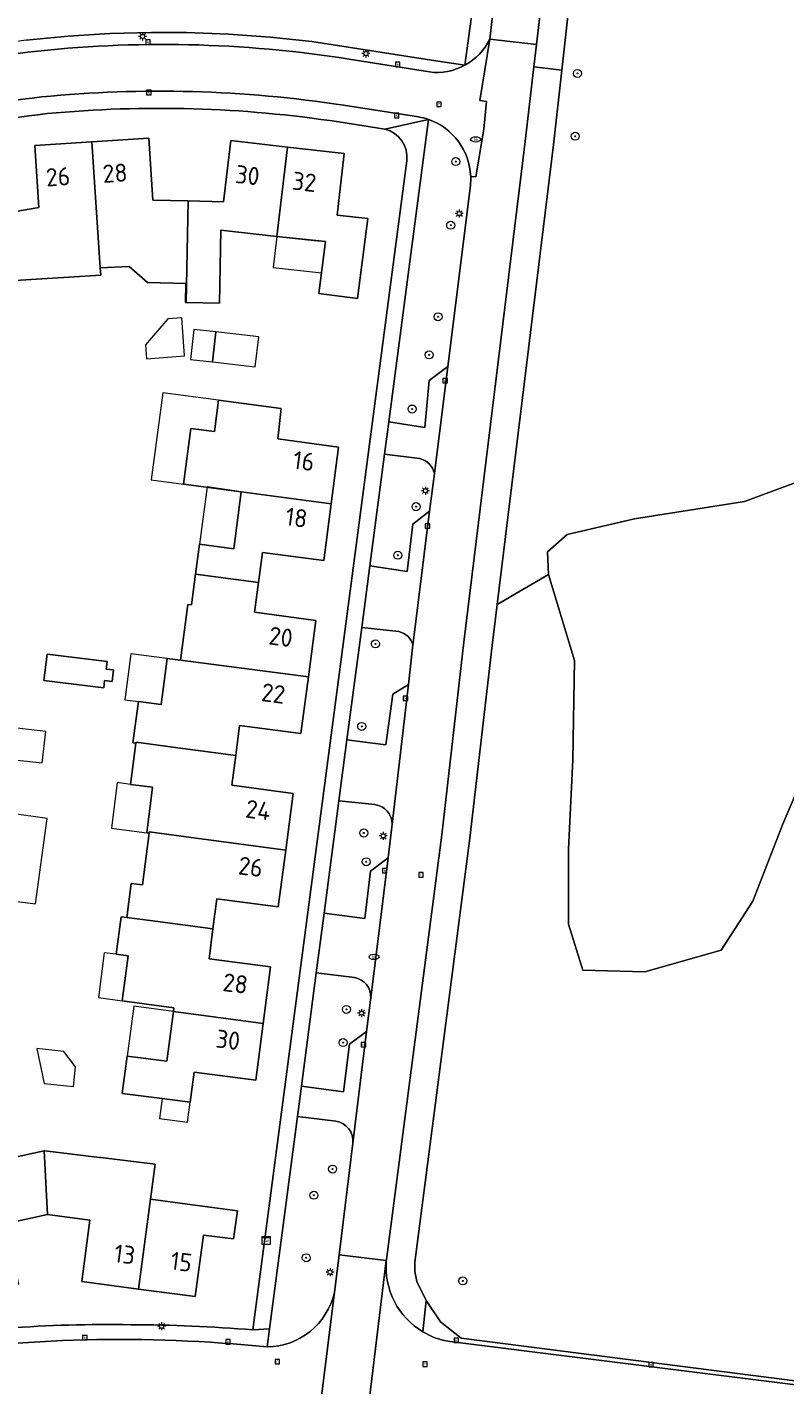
# Model space of a CAD drawing. Header units: metres. Extents: x 168032 to 180145, y 382923 to 399665.
# Tile 104 of 256: x 177606 to 177681, y 387676 to 387811. Entities that reach past the tile are written whole.
import ezdxf
from ezdxf.enums import TextEntityAlignment as Align

# ---------------------------------------------------------------- set-up
doc = ezdxf.new("R2010")
doc.units = ezdxf.units.M
doc.layers.get('0').update_dxf_attribs({"color": 8, "lineweight": 18})
for name, color, linetype, lineweight in [('B-WE-GR-BEPLANTING_CULTUUR_BOSPLANTSOEN-GV', 8, 'Continuous', 18), ('B-WE-GR-BOOM-S', 8, 'Continuous', 18), ('B-WE-GR-BOS_GEMENGD-GV', 8, 'Continuous', 18), ('B-WE-KL-DATA-S', 8, 'Continuous', 18), ('B-WE-KL-ET_LS_OV_LICHTMAST-S', 8, 'Continuous', 18), ('B-WE-KL-WATER-S', 8, 'Continuous', 18), ('B-WE-OG-BEBOUWING-GV', 8, 'Continuous', 18), ('B-WE-OG-BEBOUWING-T18', 8, 'Continuous', 18), ('B-WE-OG-BEBOUWING_BASSIN-GV', 8, 'Continuous', 18), ('B-WE-OG-BEBOUWING_LUIFEL-GV', 8, 'Continuous', 18), ('B-WE-OG-BEBOUWING_SCHUUR-GV', 8, 'Continuous', 18), ('B-WE-OG-TERREIN_CULTUURSCHEIDING-GV', 8, 'Continuous', 18), ('B-WE-OG-TERREIN_ERF-GV', 8, 'Continuous', 18), ('B-WE-RI-GWA_KOLK-S', 8, 'Continuous', 18), ('B-WE-RI-GWA_RIOOLPUT-S', 8, 'Continuous', 18), ('B-WE-VH-VERHARDING_ASFALT-GV', 8, 'Continuous', 18), ('B-WE-VH-VERHARDING_BETONSTRAATSTEEN-GV', 8, 'Continuous', 18), ('B-WE-VH-VERHARDING_TEGEL-GV', 8, 'Continuous', 18)]:
    doc.layers.add(name, color=color, linetype=linetype, lineweight=lineweight)
doc.styles.add('NLCS-ISO', font='NLCS-ISO.ttf')
doc.styles.add('NLCS-ISO-M200-T18', font='NLCS-ISO.ttf', dxfattribs={"height": 0.36})

# ---------------------------------------------------------------- blocks, each defined once
blk = doc.blocks.new('SKL-DATA_SIGNAAL_CAIKAST-SO')
at = {"color": 0, "linetype": 'ByBlock', "lineweight": 18}
for points in [[(-2, 2), (2, 2), (2, 1.68), (-2, 1.68)], [(-2, 1.52), (2, 1.52), (2, -2), (-2, -2)]]:
    blk.add_lwpolyline(points, close=True, dxfattribs=at)
at = {"color": 0, "linetype": 'ByBlock', "lineweight": 18, "style": 'NLCS-ISO'}
blk.add_text('cai', height=1.5, dxfattribs=at).set_placement((0, 0), align=Align.MIDDLE_CENTER)
blk = doc.blocks.new('SKL-ET_OV_LICHTMAST-SO')
at = {"color": 0, "linetype": 'ByBlock', "lineweight": 18}
for points in [[(-1.25, 0), (-2, 0)], [(-1.41, 1.41), (-0.88, 0.88)], [(0, 2), (0, 1.25)], [(0.88, 0.88), (1.41, 1.41)], [(2, 0), (1.25, 0)], [(-1.41, -1.41), (-0.88, -0.88)], [(0, -1.25), (0, -2)], [(0.88, -0.88), (1.41, -1.41)]]:
    blk.add_lwpolyline(points, dxfattribs=at)
blk.add_circle((0, 0), 1, dxfattribs=at)
blk = doc.blocks.new('SRI-KOLK-SO')
at = {"color": 0, "linetype": 'ByBlock', "lineweight": 18}
blk.add_lwpolyline([(-1.125, -1.125), (1.125, -1.125), (1.125, 1.125), (-1.125, 1.125)], close=True, dxfattribs=at)
at = {"color": 0, "linetype": 'ByBlock', "lineweight": 18, "style": 'NLCS-ISO'}
blk.add_text('k', height=1.5, dxfattribs=at).set_placement((0, 0), align=Align.MIDDLE_CENTER)
blk = doc.blocks.new('SKL-WATER_BRANDKRAAN_BRANDPUT-SO')
at = {"color": 0, "linetype": 'ByBlock', "lineweight": 18}
blk.add_ellipse((0, 0), major_axis=(2.5, 0), ratio=0.54, dxfattribs=at)
at = {"color": 0, "linetype": 'ByBlock', "lineweight": 18, "style": 'NLCS-ISO'}
blk.add_text('bk', height=1.5, dxfattribs=at).set_placement((0.16, 0), align=Align.MIDDLE_CENTER)
blk = doc.blocks.new('SRI-PUT_INSPECTIEPUT_RIOOLPUT-SO')
at = {"color": 0, "linetype": 'ByBlock', "lineweight": 18}
blk.add_lwpolyline([(-1.12, -1.12), (1.12, -1.12), (1.12, 1.12), (-1.12, 1.12)], close=True, dxfattribs=at)
at = {"color": 0, "linetype": 'ByBlock', "lineweight": 18, "style": 'NLCS-ISO'}
blk.add_text('r', height=1.5, dxfattribs=at).set_placement((0, 0.28), align=Align.MIDDLE_CENTER)
blk = doc.blocks.new('SGR-BOOM_01-SO')
at = {"linetype": 'ByBlock', "lineweight": 18}
h = blk.add_hatch(color=0, dxfattribs=at)
h.dxf.hatch_style = 1
edge = h.paths.add_edge_path()
edge.add_arc((0, 0), 0.25, 0, 360)
at = {"color": 0, "linetype": 'ByBlock', "lineweight": 18}
for radius in [2, 0.25]:
    blk.add_circle((0, 0), radius, dxfattribs=at)

msp = doc.modelspace()

# ---------------------------------------------------------------- linework, layer by layer
at = {"layer": 'B-WE-GR-BEPLANTING_CULTUUR_BOSPLANTSOEN-GV', "flags": 128}
msp.add_lwpolyline([(177683.513, 387737.755), (177681.073, 387732.014), (177678.059, 387724.264), (177674.902, 387719.385), (177667.295, 387717.232), (177661.124, 387717.376), (177659.689, 387721.968), (177659.689, 387729.431), (177660.12, 387738.329), (177660.263, 387748.232), (177657.682, 387756.78), (177652.56, 387753.787), (177652.06, 387749.711), (177649.859, 387730.535), (177644.359, 387688.299), (177644.364, 387687.375), (177644.565, 387686.397), (177645.508, 387684.482), (177646.923, 387682.372), (177648.989, 387680.752), (177698.339, 387674.44)], dxfattribs=at)
at = {"layer": 'B-WE-GR-BOS_GEMENGD-GV', "flags": 128}
for points in [[(177668.459, 387891.644), (177659.024, 387807.029), (177658.18, 387799.565), (177652.56, 387753.787), (177657.682, 387756.78), (177657.585, 387759.045), (177659.556, 387760.78), (177666.263, 387762.347), (177677.207, 387764.046), (177684.744, 387766.842), (177690.139, 387770.001), (177696.353, 387775.515), (177697.53, 387778.466), (177697.328, 387784.135), (177698.107, 387793.325), (177701.717, 387808.478), (177701.38, 387812.172)], [(177605.661, 387810.001), (177609.817, 387810.403), (177613.98, 387810.66), (177618.148, 387810.772), (177621.628, 387810.754), (177625.794, 387810.598), (177629.953, 387810.298), (177634.1, 387809.854), (177646.036, 387808.013), (177649.352, 387807.509), (177652.527, 387830.838)]]:
    msp.add_lwpolyline(points, dxfattribs=at)
at = {"layer": 'B-WE-OG-BEBOUWING-GV', "flags": 128}
for points in [[(177612.197, 387799.872), (177606.512, 387799.503), (177606.916, 387793.346), (177603.442, 387792.757), (177604.458, 387786.553), (177604.542, 387786.06), (177613.085, 387786.584), (177613.036, 387787.317)], [(177621.799, 387793.988), (177618.282, 387794.084), (177617.883, 387800.241), (177612.197, 387799.872), (177613.036, 387787.317), (177615.906, 387787.447), (177617.735, 387785.86), (177621.559, 387785.772), (177621.531, 387783.89), (177621.581, 387783.889)], [(177631.681, 387799.362), (177626.03, 387800.019), (177625.317, 387793.891), (177621.799, 387793.988), (177621.581, 387783.889), (177624.893, 387783.806), (177625.036, 387791.075), (177630.612, 387790.463)], [(177639.672, 387792.251), (177636.622, 387792.581), (177637.332, 387798.704), (177631.681, 387799.362), (177630.612, 387790.463), (177634.351, 387790.052), (177635.464, 387789.936), (177634.804, 387784.768), (177638.653, 387784.276)], [(177636.775, 387769.48), (177630.705, 387770.304), (177631.048, 387773.322), (177624.813, 387774.136), (177624.4, 387771.017), (177622.06, 387771.325), (177621.317, 387765.803), (177627.073, 387765.014), (177636.041, 387763.835)], [(177636.041, 387763.835), (177627.073, 387765.014), (177626.336, 387759.357), (177622.921, 387759.802), (177622.534, 387756.83), (177628.797, 387756.01), (177629.189, 387758.986), (177635.307, 387758.19)], [(177628.797, 387756.01), (177622.534, 387756.83), (177622.134, 387753.76), (177621.738, 387753.812), (177621.02, 387748.262), (177624.854, 387747.746), (177633.771, 387746.586), (177634.521, 387752.223), (177628.405, 387753.034)], [(177633.771, 387746.586), (177624.854, 387747.746), (177621.02, 387748.262), (177619.683, 387748.435), (177619.089, 387743.851), (177616.823, 387744.145), (177616.29, 387740.027), (177616.584, 387739.989), (177616.598, 387740.093), (177620.259, 387739.599), (177626.525, 387738.78), (177626.905, 387741.763), (177633.021, 387740.949)], [(177626.525, 387738.78), (177620.259, 387739.599), (177616.598, 387740.093), (177616.584, 387739.989), (177616.053, 387735.894), (177618.248, 387735.61), (177617.66, 387731.067), (177617.898, 387731.036), (177617.913, 387731.148), (177622.58, 387730.527), (177631.514, 387729.34), (177632.26, 387734.985), (177626.144, 387735.796)], [(177631.514, 387729.34), (177622.58, 387730.527), (177617.913, 387731.148), (177617.898, 387731.036), (177617.229, 387725.873), (177616.116, 387726.017), (177615.679, 387722.639), (177618, 387722.336), (177624.261, 387721.509), (177624.651, 387724.504), (177630.768, 387723.696)], [(177624.261, 387721.509), (177618, 387722.336), (177615.679, 387722.639), (177615.104, 387722.713), (177614.619, 387718.968), (177615.81, 387718.814), (177615.214, 387714.336), (177620.371, 387713.648), (177620.322, 387713.276), (177629.254, 387712.078), (177629.989, 387717.714), (177623.871, 387718.514)], [(177629.254, 387712.078), (177620.322, 387713.276), (177619.67, 387708.319), (177615.704, 387708.84), (177615.214, 387705.114), (177619.182, 387704.608), (177621.986, 387704.23), (177622.392, 387707.239), (177628.518, 387706.441)], [(177607.762, 387693.052), (177607.445, 387699.385), (177596.933, 387697.101), (177597.628, 387693.734), (177597.394, 387693.682), (177599.322, 387684.885), (177604.878, 387686.107), (177603.556, 387692.134)], [(177618.023, 387694.577), (177618.484, 387698.064), (177613.07, 387698.723), (177612.964, 387698.734), (177607.504, 387699.397), (177607.445, 387699.385), (177607.762, 387693.052), (177612.006, 387692.494), (177611.2, 387686.376), (177616.84, 387685.634)], [(177621.733, 387694.097), (177618.023, 387694.577), (177616.84, 387685.634), (177622.483, 387684.891), (177623.306, 387691.009), (177626.302, 387690.621), (177626.686, 387693.415)]]:
    msp.add_lwpolyline(points, close=True, dxfattribs=at)
at = {"layer": 'B-WE-OG-BEBOUWING_BASSIN-GV', "flags": 128}
msp.add_lwpolyline([(177607.42, 387746.229), (177613.375, 387745.49), (177613.467, 387746.234), (177614.211, 387746.142), (177614.353, 387747.283), (177613.609, 387747.375), (177613.701, 387748.12), (177607.747, 387748.858)], close=True, dxfattribs=at)
at = {"layer": 'B-WE-OG-BEBOUWING_LUIFEL-GV', "flags": 128}
for points in [[(177635.464, 387789.936), (177630.612, 387790.463), (177630.259, 387787.354), (177635.067, 387786.826)], [(177621.148, 387782.352), (177619.752, 387782.248), (177617.538, 387779.675), (177617.642, 387778.279), (177621.431, 387778.563)], [(177628.817, 387780.463), (177624.545, 387780.949), (177624.206, 387777.968), (177628.479, 387777.483)], [(177622.06, 387771.325), (177624.4, 387771.017), (177624.813, 387774.136), (177619.261, 387774.871), (177618.117, 387766.227), (177621.317, 387765.803)], [(177627.073, 387765.014), (177623.664, 387765.505), (177622.921, 387759.802), (177626.336, 387759.357)], [(177616.823, 387744.145), (177619.089, 387743.851), (177619.683, 387748.435), (177616.068, 387748.903), (177615.474, 387744.32)], [(177603.604, 387741.611), (177603.258, 387738.476), (177607.249, 387738.02), (177607.608, 387741.169)], [(177617.66, 387731.067), (177618.248, 387735.61), (177616.053, 387735.894), (177614.724, 387736.066), (177614.135, 387731.526)], [(177604.204, 387732.975), (177603.636, 387728.713), (177602.199, 387728.904), (177603.217, 387724.43), (177606.587, 387723.981), (177607.723, 387732.506)], [(177615.81, 387718.814), (177614.619, 387718.968), (177613.43, 387719.122), (177612.852, 387714.651), (177615.214, 387714.336)], [(177620.322, 387713.276), (177616.358, 387713.813), (177615.704, 387708.84), (177619.67, 387708.319)]]:
    msp.add_lwpolyline(points, close=True, dxfattribs=at)
at = {"layer": 'B-WE-OG-BEBOUWING_SCHUUR-GV', "flags": 128}
for points in [[(177624.545, 387780.949), (177622.359, 387781.197), (177622.02, 387778.216), (177624.206, 387777.968)], [(177609.404, 387709.292), (177606.719, 387709.573), (177607.456, 387706.105), (177610.371, 387705.8), (177610.578, 387707.776)], [(177621.986, 387704.23), (177619.182, 387704.608), (177618.915, 387702.626), (177621.719, 387702.248)]]:
    msp.add_lwpolyline(points, close=True, dxfattribs=at)
at = {"layer": 'B-WE-OG-TERREIN_CULTUURSCHEIDING-GV', "flags": 128}
for points in [[(177667.46, 387903.026), (177666.95, 387898.675), (177656.504, 387809.565), (177656.243, 387807.343), (177659.024, 387807.029), (177668.459, 387891.644), (177669.254, 387894.61), (177669.592, 387896.156), (177669.681, 387910.596), (177669.791, 387921.684)], [(177662, 387899.18), (177662.186, 387901.178), (177660.237, 387901.371), (177652.527, 387830.838), (177649.352, 387807.509)], [(177651.84, 387810.112), (177662, 387899.18)], [(177649.352, 387807.509), (177646.036, 387808.013), (177634.1, 387809.854), (177629.953, 387810.298), (177625.794, 387810.598), (177621.628, 387810.754), (177618.148, 387810.772), (177613.98, 387810.66), (177609.817, 387810.403), (177605.661, 387810.001), (177601.99, 387809.487), (177598.02, 387808.789), (177594.079, 387807.95), (177590.816, 387807.14), (177587.579, 387806.234), (177583.737, 387805.019), (177579.939, 387803.666), (177576.192, 387802.176), (177572.537, 387800.562), (177559.568, 387794.257), (177560.093, 387793.178), (177573.043, 387799.474), (177576.657, 387801.07)], [(177637.829, 387808.114), (177645.816, 387806.833)], [(177652.56, 387753.787), (177658.18, 387799.565), (177659.024, 387807.029), (177656.243, 387807.343), (177655.37, 387799.897), (177649.251, 387750.046), (177647.051, 387730.88), (177641.539, 387688.573), (177641.534, 387688.518), (177641.529, 387688.464)], [(177645.729, 387802.109), (177641.767, 387771.988), (177645.359, 387771.424), (177645.815, 387776.103), (177647.651, 387777.502), (177649.907, 387795.528)], [(177644.837, 387768.327), (177641.346, 387768.789), (177639.88, 387757.644), (177643.6, 387757.087), (177644.177, 387761.816), (177645.848, 387763.103)], [(177645.848, 387763.103), (177646.317, 387766.843)], [(177684.744, 387766.842), (177677.207, 387764.046), (177666.263, 387762.347), (177659.556, 387760.78), (177657.585, 387759.045), (177657.682, 387756.78), (177660.263, 387748.232), (177660.12, 387738.329), (177659.689, 387729.431), (177659.689, 387721.968), (177661.124, 387717.376), (177667.295, 387717.232), (177674.902, 387719.385), (177678.059, 387724.264), (177681.073, 387732.014), (177683.513, 387737.755)], [(177645.175, 387681.365), (177645.508, 387684.482), (177644.565, 387686.397), (177644.364, 387687.375), (177644.359, 387688.299), (177649.859, 387730.535), (177652.06, 387749.711), (177652.56, 387753.787)], [(177642.78, 387751.098), (177639.076, 387751.528), (177637.604, 387740.336), (177641.489, 387739.818), (177642.165, 387744.888), (177643.724, 387745.828)], [(177643.724, 387745.828), (177644.183, 387749.785)], [(177640.379, 387733.877), (177636.805, 387734.263), (177635.334, 387723.077), (177639.377, 387722.547), (177639.96, 387727.251), (177641.698, 387728.582)], [(177641.698, 387728.582), (177642.111, 387731.93)], [(177638.343, 387716.645), (177634.55, 387717.116), (177633.067, 387705.84), (177637.27, 387705.287), (177637.858, 387710.009), (177639.561, 387711.276)], [(177639.561, 387711.276), (177639.948, 387714.411), (177639.974, 387714.627)], [(177636.507, 387702.341), (177632.671, 387702.83), (177629.888, 387681.673), (177629.65, 387679.864)], [(177636.351, 387685.283), (177636.816, 387689.046), (177638.189, 387700.171)], [(177698.526, 387670.718), (177698.307, 387672.035), (177698.339, 387674.44), (177648.989, 387680.752), (177646.923, 387682.372), (177645.508, 387684.482), (177645.175, 387681.365)], [(177647.861, 387680.405), (177688.404, 387675.341)]]:
    msp.add_lwpolyline(points, dxfattribs=at)
at = {"layer": 'B-WE-OG-TERREIN_CULTUURSCHEIDING-GV'}
for points in [[(177649.352, 387807.509, 0.1561537), (177651.84, 387810.112)], [(177576.657, 387801.07, -0.0685634), (177605.803, 387808.81)], [(177605.803, 387808.81, -0.0678191), (177637.829, 387808.114)], [(177645.816, 387806.833, 0.1561331), (177649.352, 387807.509)], [(177649.936, 387796.424, 0.3077114), (177645.729, 387802.109)], [(177649.907, 387795.528, 0.0346342), (177649.936, 387796.424)], [(177646.317, 387766.843, 0.2978827), (177644.837, 387768.327)], [(177644.183, 387749.785, 0.281681), (177642.78, 387751.098)], [(177642.111, 387731.93, 0.3824556), (177640.379, 387733.877)], [(177639.974, 387714.627, 0.3905488), (177638.343, 387716.645)], [(177638.189, 387700.171, 0.4051105), (177636.507, 387702.341)], [(177641.529, 387688.464, 0.2882704), (177645.175, 387681.365)], [(177629.65, 387679.864, 0.3450637), (177636.351, 387685.283)], [(177645.175, 387681.365, 0.0960287), (177647.861, 387680.405)]]:
    msp.add_lwpolyline(points, format="xyb", dxfattribs=at)
at = {"layer": 'B-WE-OG-TERREIN_ERF-GV'}
for points in [[(177636.801, 387801.857, 0.0615747), (177607.731, 387802.683)], [(177607.731, 387802.683, 0.0717043), (177579.322, 387795.336)], [(177643.568, 387797.977, 0.379862), (177641.395, 387801.151)], [(177591.487, 387680.287, -0.0447455), (177616.073, 387682.085)], [(177616.073, 387682.085, -0.0193043), (177628.244, 387681.562)]]:
    msp.add_lwpolyline(points, format="xyb", dxfattribs=at)
at = {"layer": 'B-WE-OG-TERREIN_ERF-GV', "flags": 128}
for points in [[(177641.395, 387801.151), (177636.801, 387801.857)], [(177603.442, 387792.757), (177606.916, 387793.346), (177606.512, 387799.503), (177612.197, 387799.872), (177617.883, 387800.241), (177618.282, 387794.084), (177621.799, 387793.988), (177625.317, 387793.891), (177626.03, 387800.019), (177631.681, 387799.362), (177637.332, 387798.704), (177636.622, 387792.581), (177639.672, 387792.251), (177638.653, 387784.276), (177634.804, 387784.768), (177635.464, 387789.936), (177634.351, 387790.052), (177630.612, 387790.463), (177625.036, 387791.075), (177624.893, 387783.806), (177621.581, 387783.889), (177621.531, 387783.89), (177621.559, 387785.772), (177617.735, 387785.86), (177615.906, 387787.447), (177613.036, 387787.317), (177613.085, 387786.584), (177604.542, 387786.06)], [(177628.244, 387681.562), (177643.568, 387797.977)]]:
    msp.add_lwpolyline(points, dxfattribs=at)
for points in [[(177621.738, 387753.812), (177622.134, 387753.76), (177622.534, 387756.83), (177622.921, 387759.802), (177626.336, 387759.357), (177627.073, 387765.014), (177621.317, 387765.803), (177622.06, 387771.325), (177624.4, 387771.017), (177624.813, 387774.136), (177631.048, 387773.322), (177630.705, 387770.304), (177636.775, 387769.48), (177636.041, 387763.835), (177635.307, 387758.19), (177629.189, 387758.986), (177628.797, 387756.01), (177628.405, 387753.034), (177634.521, 387752.223), (177633.771, 387746.586), (177633.021, 387740.949), (177626.905, 387741.763), (177626.525, 387738.78), (177626.144, 387735.796), (177632.26, 387734.985), (177631.514, 387729.34), (177630.768, 387723.696), (177624.651, 387724.504), (177624.261, 387721.509), (177623.871, 387718.514), (177629.989, 387717.714), (177629.254, 387712.078), (177628.518, 387706.441), (177622.392, 387707.239), (177621.986, 387704.23), (177619.182, 387704.608), (177615.214, 387705.114), (177615.704, 387708.84), (177619.67, 387708.319), (177620.322, 387713.276), (177620.371, 387713.648), (177615.214, 387714.336), (177615.81, 387718.814), (177614.619, 387718.968), (177615.104, 387722.713), (177615.679, 387722.639), (177616.116, 387726.017), (177617.229, 387725.873), (177617.898, 387731.036), (177617.66, 387731.067), (177618.248, 387735.61), (177616.053, 387735.894), (177616.584, 387739.989), (177616.29, 387740.027), (177616.823, 387744.145), (177619.089, 387743.851), (177619.683, 387748.435), (177621.02, 387748.262)], [(177607.42, 387746.229), (177607.747, 387748.858), (177613.701, 387748.12), (177613.609, 387747.375), (177614.353, 387747.283), (177614.211, 387746.142), (177613.467, 387746.234), (177613.375, 387745.49)], [(177626.686, 387693.415), (177626.302, 387690.621), (177623.306, 387691.009), (177622.483, 387684.891), (177616.84, 387685.634), (177611.2, 387686.376), (177612.006, 387692.494), (177607.762, 387693.052), (177603.556, 387692.134), (177604.878, 387686.107), (177599.322, 387684.885), (177593.767, 387683.664), (177592.442, 387689.674), (177589.57, 387689.043), (177588.177, 387695.198), (177596.933, 387697.101), (177607.445, 387699.385), (177607.504, 387699.397), (177612.964, 387698.734), (177613.07, 387698.723), (177618.484, 387698.064), (177618.023, 387694.577), (177621.733, 387694.097)]]:
    msp.add_lwpolyline(points, close=True, dxfattribs=at)
at = {"layer": 'B-WE-VH-VERHARDING_ASFALT-GV', "flags": 128}
msp.add_lwpolyline([(177666.95, 387898.675), (177663.86, 387898.99), (177662, 387899.18), (177651.84, 387810.112), (177656.504, 387809.565)], close=True, dxfattribs=at)
for points in [[(177656.243, 387807.343), (177656.504, 387809.565), (177651.84, 387810.112), (177650.847, 387803.996), (177651.518, 387803.896), (177651.255, 387801.126), (177650.446, 387796.376), (177649.936, 387796.424)], [(177649.907, 387795.528), (177647.651, 387777.502), (177646.317, 387766.843), (177645.848, 387763.103), (177644.207, 387749.989), (177644.183, 387749.785), (177643.724, 387745.828), (177642.111, 387731.93), (177641.698, 387728.582), (177639.974, 387714.627), (177639.948, 387714.411), (177639.561, 387711.276), (177638.189, 387700.171), (177636.816, 387689.046), (177641.529, 387688.464), (177641.534, 387688.518), (177641.539, 387688.573), (177647.051, 387730.88), (177649.251, 387750.046), (177655.37, 387799.897), (177656.243, 387807.343)], [(177634.662, 387633.089), (177636.042, 387644.143), (177636.971, 387651.586), (177638.34, 387662.552), (177639.099, 387668.634), (177639.173, 387669.018), (177641.529, 387688.464), (177636.816, 387689.046), (177636.351, 387685.283), (177634.356, 387669.121), (177631.995, 387649.997), (177631.836, 387648.712), (177629.612, 387630.701), (177628.186, 387619.153), (177627.854, 387616.468), (177622.667, 387574.45), (177622.789, 387574.494)]]:
    msp.add_lwpolyline(points, dxfattribs=at)
at = {"layer": 'B-WE-VH-VERHARDING_ASFALT-GV'}
msp.add_lwpolyline([(177649.936, 387796.424, -0.0346342), (177649.907, 387795.528)], format="xyb", dxfattribs=at)
at = {"layer": 'B-WE-VH-VERHARDING_BETONSTRAATSTEEN-GV'}
for points in [[(177651.84, 387810.112, -0.1561537), (177649.352, 387807.509)], [(177605.803, 387808.81, 0.0685634), (177576.657, 387801.07)], [(177637.829, 387808.114, 0.0678191), (177605.803, 387808.81)], [(177649.352, 387807.509, -0.1561331), (177645.816, 387806.833)], [(177607.172, 387804.347, -0.0628021), (177637.25, 387803.528)], [(177578.45, 387796.86, -0.0690504), (177607.172, 387804.347)], [(177644.741, 387802.367, -0.0379858), (177645.729, 387802.109)], [(177645.729, 387802.109, -0.3077114), (177649.936, 387796.424)], [(177644.837, 387768.327, -0.2978827), (177646.317, 387766.843)], [(177642.78, 387751.098, -0.281681), (177644.183, 387749.785)], [(177640.379, 387733.877, -0.3824556), (177642.111, 387731.93)], [(177638.343, 387716.645, -0.3905488), (177639.974, 387714.627)], [(177636.507, 387702.341, -0.4051105), (177638.189, 387700.171)], [(177645.175, 387681.365, -0.2882704), (177641.529, 387688.464)], [(177636.351, 387685.283, -0.3450637), (177629.65, 387679.864)], [(177629.65, 387679.864, 0.0633807), (177593.487, 387678.988)], [(177647.861, 387680.405, -0.0960287), (177645.175, 387681.365)]]:
    msp.add_lwpolyline(points, format="xyb", dxfattribs=at)
at = {"layer": 'B-WE-VH-VERHARDING_BETONSTRAATSTEEN-GV', "flags": 128}
for points in [[(177649.936, 387796.424), (177650.446, 387796.376), (177651.255, 387801.126), (177651.518, 387803.896), (177650.847, 387803.996), (177651.84, 387810.112)], [(177645.816, 387806.833), (177637.829, 387808.114)], [(177637.25, 387803.528), (177644.741, 387802.367)], [(177647.651, 387777.502), (177645.815, 387776.103), (177645.359, 387771.424), (177641.767, 387771.988), (177641.346, 387768.789), (177644.837, 387768.327)], [(177646.317, 387766.843), (177647.651, 387777.502)], [(177645.848, 387763.103), (177644.177, 387761.816), (177643.6, 387757.087), (177639.88, 387757.644), (177639.076, 387751.528), (177642.78, 387751.098)], [(177644.183, 387749.785), (177644.207, 387749.989), (177645.848, 387763.103)], [(177643.724, 387745.828), (177642.165, 387744.888), (177641.489, 387739.818), (177637.604, 387740.336), (177636.805, 387734.263), (177640.379, 387733.877)], [(177642.111, 387731.93), (177643.724, 387745.828)], [(177641.698, 387728.582), (177639.96, 387727.251), (177639.377, 387722.547), (177635.334, 387723.077), (177634.55, 387717.116), (177638.343, 387716.645)], [(177639.974, 387714.627), (177641.698, 387728.582)], [(177639.561, 387711.276), (177637.858, 387710.009), (177637.27, 387705.287), (177633.067, 387705.84), (177632.671, 387702.83), (177636.507, 387702.341)], [(177638.189, 387700.171), (177639.561, 387711.276)], [(177641.529, 387688.464), (177639.173, 387669.018)], [(177634.356, 387669.121), (177636.351, 387685.283)], [(177688.404, 387675.341), (177647.861, 387680.405)]]:
    msp.add_lwpolyline(points, dxfattribs=at)
at = {"layer": 'B-WE-VH-VERHARDING_TEGEL-GV'}
for points in [[(177637.25, 387803.528, 0.0628021), (177607.172, 387804.347)], [(177607.172, 387804.347, 0.0690504), (177578.45, 387796.86)], [(177607.731, 387802.683, -0.0615747), (177636.801, 387801.857)], [(177579.322, 387795.336, -0.0717043), (177607.731, 387802.683)], [(177645.729, 387802.109, 0.0379858), (177644.741, 387802.367)], [(177641.395, 387801.151, -0.379862), (177643.568, 387797.977)], [(177616.073, 387682.085, 0.0447455), (177591.487, 387680.287)], [(177628.244, 387681.562, 0.0193043), (177616.073, 387682.085)], [(177593.487, 387678.988, -0.0633807), (177629.65, 387679.864)]]:
    msp.add_lwpolyline(points, format="xyb", dxfattribs=at)
at = {"layer": 'B-WE-VH-VERHARDING_TEGEL-GV', "flags": 128}
for points in [[(177644.741, 387802.367), (177637.25, 387803.528)], [(177636.801, 387801.857), (177641.395, 387801.151), (177645.729, 387802.109)], [(177639.076, 387751.528), (177639.88, 387757.644), (177641.346, 387768.789), (177641.767, 387771.988), (177645.729, 387802.109), (177641.395, 387801.151)], [(177643.568, 387797.977), (177628.244, 387681.562), (177629.888, 387681.673), (177632.671, 387702.83), (177633.067, 387705.84), (177634.55, 387717.116), (177635.334, 387723.077), (177636.805, 387734.263), (177637.604, 387740.336), (177639.076, 387751.528)], [(177629.65, 387679.864), (177629.888, 387681.673), (177628.244, 387681.562)]]:
    msp.add_lwpolyline(points, dxfattribs=at)

# ---------------------------------------------------------------- block references
at = {"layer": 'B-WE-GR-BOOM-S', "xscale": 0.2, "yscale": 0.2, "zscale": 0.2}
for p in [(177660.573, 387806.684), (177660.358, 387800.429), (177648.446, 387797.911), (177647.943, 387791.567), (177646.683, 387782.452), (177645.794, 387778.66), (177644.102, 387773.269), (177644.497, 387763.546), (177642.671, 387758.708), (177640.451, 387749.881), (177639.076, 387741.656), (177639.288, 387731.048), (177639.531, 387728.182), (177637.551, 387713.48), (177637.224, 387710.182), (177636.177, 387697.579), (177634.316, 387694.971), (177633.553, 387688.746), (177649.149, 387686.445)]:
    msp.add_blockref('SGR-BOOM_01-SO', p, dxfattribs=at)
at = {"layer": 'B-WE-KL-DATA-S', "xscale": 0.2, "yscale": 0.2, "zscale": 0.2}
msp.add_blockref('SKL-DATA_SIGNAAL_CAIKAST-SO', (177629.566, 387690.455), dxfattribs=at)
at = {"layer": 'B-WE-KL-ET_LS_OV_LICHTMAST-S', "xscale": 0.2, "yscale": 0.2, "zscale": 0.2}
for p in [(177617.246, 387810.376), (177639.503, 387808.663), (177648.797, 387792.738), (177645.422, 387765.133), (177641.222, 387730.754), (177639.059, 387713.108), (177635.923, 387687.301), (177619.147, 387681.928)]:
    msp.add_blockref('SKL-ET_OV_LICHTMAST-SO', p, dxfattribs=at)
at = {"layer": 'B-WE-KL-WATER-S', "xscale": 0.2, "yscale": 0.2, "zscale": 0.2}
for p in [(177650.431, 387800.122), (177640.305, 387718.709)]:
    msp.add_blockref('SKL-WATER_BRANDKRAAN_BRANDPUT-SO', p, dxfattribs=at)
at = {"layer": 'B-WE-RI-GWA_KOLK-S', "xscale": 0.2, "yscale": 0.2, "zscale": 0.2}
for p in [(177617.783, 387809.803), (177642.664, 387807.57), (177617.862, 387804.784), (177642.566, 387802.506), (177647.399, 387776.087), (177645.634, 387761.615), (177643.448, 387744.454), (177641.372, 387727.295), (177639.265, 387709.971), (177611.484, 387680.785), (177625.756, 387680.369), (177648.499, 387680.526), (177667.894, 387678.104)]:
    msp.add_blockref('SRI-KOLK-SO', p, dxfattribs=at)
at = {"layer": 'B-WE-RI-GWA_RIOOLPUT-S', "xscale": 0.2, "yscale": 0.2, "zscale": 0.2}
for p in [(177646.786, 387803.615), (177644.989, 387726.878), (177630.677, 387678.401), (177645.381, 387678.151)]:
    msp.add_blockref('SRI-PUT_INSPECTIEPUT_RIOOLPUT-SO', p, dxfattribs=at)

# ---------------------------------------------------------------- texts
at = {"layer": 'B-WE-OG-BEBOUWING-T18', "style": 'NLCS-ISO-M200-T18'}
for s, rotation, p in [('28', 3.7, (177614.499, 387796.764)), ('30', 353.4, (177627.705, 387796.553)), ('26', 3.7, (177608.82, 387796.396)), ('32', 353.4, (177633.356, 387795.895)), ('16', 352.6, (177633.317, 387768.094)), ('18', 352.6, (177632.584, 387762.456)), ('20', 352.4, (177631.023, 387750.58)), ('22', 352.4, (177630.273, 387744.943)), ('24', 352.5, (177628.762, 387733.335)), ('26', 352.5, (177628.016, 387727.683)), ('28', 352.6, (177626.496, 387716.063)), ('30', 352.6, (177625.763, 387710.451)), ('13', 352.6, (177615.467, 387689.092)), ('15', 352.6, (177621.11, 387688.349))]:
    msp.add_text(s, height=1.8, rotation=rotation, dxfattribs=at).set_placement(p, align=Align.MIDDLE)

doc.saveas('drawing.dxf')
